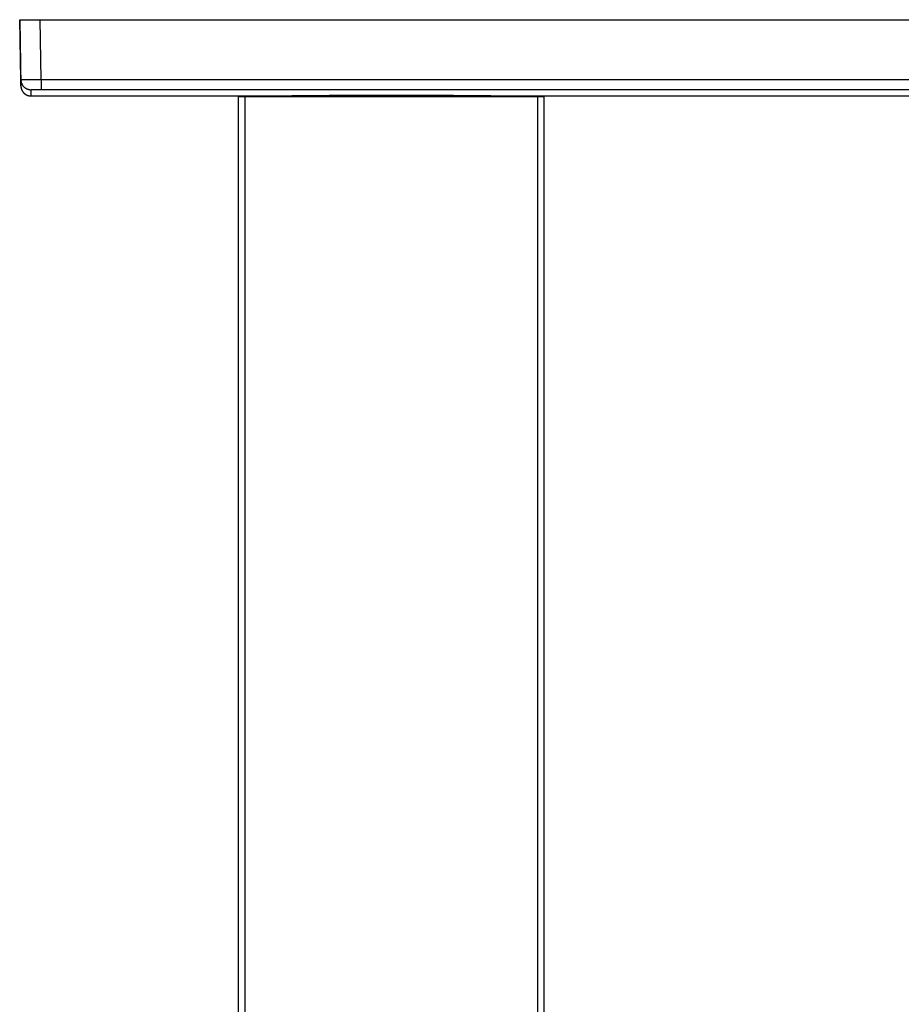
# Model space of a CAD drawing. Header units: millimetres. Extents: x 123 to 341, y 125 to 312.
# Tile 2 of 13: x 123 to 167, y 173 to 222. Entities that reach past the tile are written whole.
import ezdxf

# ---------------------------------------------------------------- set-up
doc = ezdxf.new("R2010")
doc.units = ezdxf.units.MM
doc.header["$LTSCALE"] = 30.734
doc.layers.get('0').update_dxf_attribs({"linetype": 'CONTINUOUS'})

msp = doc.modelspace()

# ---------------------------------------------------------------- linework, layer by layer
at = {"color": 7, "linetype": 'CONTINUOUS'}
for p, q in [((123.348, 221.574), (123.405, 218.324)), ((123.348, 221.574), (209.778, 221.574)), ((123.405, 218.63), (123.353, 221.574)), ((123.405, 218.326), (123.405, 218.63)), ((123.405, 218.324), (123.405, 218.32)), ((123.405, 218.32), (123.405, 218.316)), ((123.405, 218.316), (123.405, 218.312)), ((123.405, 218.312), (123.405, 218.308)), ((123.405, 218.308), (123.405, 218.304)), ((123.405, 218.304), (123.406, 218.3)), ((123.406, 218.3), (123.406, 218.296)), ((123.406, 218.296), (123.406, 218.292)), ((123.406, 218.292), (123.407, 218.288)), ((123.407, 218.288), (123.407, 218.283)), ((123.407, 218.283), (123.408, 218.279)), ((123.408, 218.273), (123.409, 218.269)), ((123.409, 218.269), (123.409, 218.265)), ((123.409, 218.265), (123.41, 218.261)), ((123.41, 218.261), (123.411, 218.257)), ((123.411, 218.257), (123.411, 218.253)), ((123.411, 218.253), (123.412, 218.249)), ((123.412, 218.249), (123.413, 218.245)), ((123.413, 218.245), (123.413, 218.241)), ((123.413, 218.241), (123.414, 218.237)), ((123.414, 218.237), (123.415, 218.233)), ((123.415, 218.233), (123.416, 218.229)), ((123.416, 218.229), (123.417, 218.225)), ((123.417, 218.225), (123.418, 218.221)), ((123.418, 218.221), (123.419, 218.217)), ((123.419, 218.217), (123.42, 218.213)), ((123.42, 218.213), (123.421, 218.209)), ((123.421, 218.209), (123.422, 218.205)), ((123.422, 218.205), (123.423, 218.201)), ((123.423, 218.201), (123.424, 218.197)), ((123.424, 218.197), (123.425, 218.193)), ((123.425, 218.193), (123.426, 218.189)), ((123.426, 218.189), (123.427, 218.186)), ((123.427, 218.186), (123.429, 218.182)), ((123.429, 218.182), (123.43, 218.178)), ((123.43, 218.178), (123.431, 218.174)), ((123.431, 218.174), (123.433, 218.17)), ((123.433, 218.17), (123.434, 218.166)), ((123.436, 218.16), (123.437, 218.157)), ((123.437, 218.157), (123.439, 218.153)), ((123.439, 218.153), (123.44, 218.149)), ((123.44, 218.149), (123.442, 218.145)), ((123.442, 218.145), (123.444, 218.141)), ((123.444, 218.141), (123.445, 218.138)), ((123.445, 218.138), (123.447, 218.134)), ((123.447, 218.134), (123.448, 218.13)), ((123.448, 218.13), (123.45, 218.126)), ((123.45, 218.126), (123.452, 218.123)), ((123.452, 218.123), (123.454, 218.119)), ((123.454, 218.119), (123.455, 218.115)), ((123.455, 218.115), (123.457, 218.112)), ((123.457, 218.112), (123.459, 218.108)), ((123.459, 218.108), (123.461, 218.104)), ((123.461, 218.104), (123.463, 218.101)), ((123.463, 218.101), (123.465, 218.097)), ((123.468, 218.092), (123.47, 218.088)), ((123.47, 218.088), (123.472, 218.085)), ((123.472, 218.085), (123.474, 218.081)), ((123.474, 218.081), (123.476, 218.078)), ((123.476, 218.078), (123.478, 218.074)), ((123.478, 218.074), (123.48, 218.071)), ((123.48, 218.071), (123.482, 218.067)), ((123.486, 218.062), (123.488, 218.059)), ((123.488, 218.059), (123.49, 218.055)), ((123.49, 218.055), (123.492, 218.052)), ((123.492, 218.052), (123.495, 218.048)), ((123.495, 218.048), (123.497, 218.045)), ((123.497, 218.045), (123.499, 218.042)), ((123.499, 218.042), (123.502, 218.038)), ((123.506, 218.034), (123.508, 218.03)), ((123.508, 218.03), (123.511, 218.027)), ((123.511, 218.027), (123.513, 218.024)), ((123.513, 218.024), (123.516, 218.021)), ((123.516, 218.021), (123.518, 218.018)), ((123.518, 218.018), (123.521, 218.014)), ((123.521, 218.014), (123.523, 218.011)), ((123.527, 218.007), (123.53, 218.004)), ((123.53, 218.004), (123.533, 218)), ((123.533, 218), (123.536, 217.997)), ((123.536, 217.997), (123.538, 217.994)), ((123.538, 217.994), (123.541, 217.991)), ((123.541, 217.991), (123.544, 217.988)), ((123.544, 217.988), (123.547, 217.986)), ((123.547, 217.986), (123.55, 217.983)), ((123.55, 217.983), (123.553, 217.98)), ((123.553, 217.98), (123.556, 217.977)), ((123.556, 217.977), (123.558, 217.974)), ((123.558, 217.974), (123.561, 217.971)), ((123.561, 217.971), (123.564, 217.968)), ((123.564, 217.968), (123.567, 217.966)), ((123.567, 217.966), (123.57, 217.963)), ((123.57, 217.963), (123.574, 217.96)), ((123.578, 217.956), (123.581, 217.954)), ((123.581, 217.954), (123.584, 217.951)), ((123.584, 217.951), (123.588, 217.948)), ((123.588, 217.948), (123.591, 217.946)), ((123.591, 217.946), (123.594, 217.943)), ((123.594, 217.943), (123.597, 217.941)), ((123.597, 217.941), (123.6, 217.938)), ((123.605, 217.934), (123.609, 217.932)), ((123.609, 217.932), (123.612, 217.93)), ((123.612, 217.93), (123.615, 217.927)), ((123.615, 217.927), (123.618, 217.925)), ((123.618, 217.925), (123.622, 217.923)), ((123.622, 217.923), (123.625, 217.92)), ((123.625, 217.92), (123.629, 217.918)), ((123.629, 217.918), (123.632, 217.916)), ((123.632, 217.916), (123.635, 217.913)), ((123.635, 217.913), (123.639, 217.911)), ((123.639, 217.911), (123.642, 217.909)), ((123.642, 217.909), (123.646, 217.907)), ((123.646, 217.907), (123.649, 217.905)), ((123.649, 217.905), (123.653, 217.903)), ((123.653, 217.903), (123.656, 217.901)), ((123.656, 217.901), (123.66, 217.899)), ((123.66, 217.899), (123.664, 217.897)), ((123.664, 217.897), (123.667, 217.895)), ((123.667, 217.895), (123.671, 217.893)), ((123.671, 217.893), (123.674, 217.891)), ((123.674, 217.891), (123.678, 217.889)), ((123.678, 217.889), (123.682, 217.887)), ((123.682, 217.887), (123.685, 217.886)), ((123.685, 217.886), (123.689, 217.884)), ((123.689, 217.884), (123.693, 217.882)), ((123.693, 217.882), (123.696, 217.88)), ((123.696, 217.88), (123.7, 217.879)), ((123.7, 217.879), (123.704, 217.877)), ((123.704, 217.877), (123.708, 217.875)), ((123.708, 217.875), (123.711, 217.874)), ((123.711, 217.874), (123.715, 217.872)), ((123.715, 217.872), (123.719, 217.871)), ((123.719, 217.871), (123.723, 217.869)), ((123.723, 217.869), (123.727, 217.868)), ((123.727, 217.868), (123.73, 217.866)), ((123.73, 217.866), (123.734, 217.865)), ((123.734, 217.865), (123.738, 217.863)), ((123.738, 217.863), (123.742, 217.862)), ((123.742, 217.862), (123.746, 217.861)), ((123.746, 217.861), (123.75, 217.859)), ((123.75, 217.859), (123.754, 217.858)), ((123.754, 217.858), (123.758, 217.857)), ((123.758, 217.857), (123.761, 217.856)), ((123.761, 217.856), (123.765, 217.855)), ((123.765, 217.855), (123.769, 217.854)), ((123.769, 217.854), (123.773, 217.852)), ((123.773, 217.852), (123.777, 217.851)), ((123.777, 217.851), (123.781, 217.85)), ((123.781, 217.85), (123.785, 217.849)), ((123.785, 217.849), (123.789, 217.848)), ((123.789, 217.848), (123.793, 217.848)), ((123.793, 217.848), (123.797, 217.847)), ((123.797, 217.847), (123.801, 217.846)), ((123.801, 217.846), (123.805, 217.845)), ((123.811, 217.844), (123.815, 217.843)), ((123.815, 217.843), (123.819, 217.842)), ((123.819, 217.842), (123.823, 217.842)), ((123.823, 217.842), (123.827, 217.841)), ((123.827, 217.841), (123.831, 217.84)), ((123.831, 217.84), (123.835, 217.84)), ((123.835, 217.84), (123.839, 217.839)), ((123.839, 217.839), (123.843, 217.839)), ((123.843, 217.839), (123.847, 217.838)), ((123.847, 217.838), (123.852, 217.838)), ((123.852, 217.838), (123.856, 217.837)), ((123.856, 217.837), (123.86, 217.837)), ((123.86, 217.837), (123.864, 217.837)), ((123.864, 217.837), (123.868, 217.836)), ((123.868, 217.836), (123.872, 217.836)), ((123.872, 217.836), (123.876, 217.836)), ((123.876, 217.836), (123.88, 217.836)), ((123.88, 217.836), (123.884, 217.835)), ((123.884, 217.835), (123.888, 217.835)), ((123.888, 217.835), (123.892, 217.835)), ((123.892, 217.835), (123.896, 217.835)), ((123.903, 217.835), (136.688, 217.835)), ((134.063, 217.785), (134.063, 132.518)), ((149.063, 217.785), (134.063, 217.785)), ((136.688, 217.835), (136.688, 217.785)), ((146.438, 217.835), (146.438, 217.785)), ((146.438, 217.835), (180.063, 217.835)), ((149.063, 132.518), (149.063, 217.785))]:
    msp.add_line(p, q, dxfattribs=at)
at = {"color": 9, "linetype": 'CONTINUOUS'}
for p, q in [((124.404, 218.647), (124.353, 221.574)), ((124.404, 218.647), (124.404, 218.156)), ((124.404, 218.647), (208.722, 218.647)), ((123.905, 217.835), (123.905, 218.139)), ((124.404, 218.156), (208.722, 218.156)), ((134.396, 132.562), (134.396, 217.785)), ((148.73, 217.785), (148.73, 132.562))]:
    msp.add_line(p, q, dxfattribs=at)
at = {"color": 7, "linetype": 'CONTINUOUS'}
for points in [[(123.408, 218.279), (123.408, 218.277), (123.408, 218.273)], [(123.434, 218.166), (123.435, 218.164), (123.436, 218.16)], [(123.465, 218.097), (123.466, 218.095), (123.468, 218.092)], [(123.482, 218.067), (123.483, 218.065), (123.486, 218.062)], [(123.502, 218.038), (123.503, 218.037), (123.506, 218.034)], [(123.523, 218.011), (123.525, 218.01), (123.527, 218.007)], [(123.574, 217.96), (123.575, 217.959), (123.578, 217.956)], [(123.6, 217.938), (123.602, 217.937), (123.605, 217.934)], [(123.805, 217.845), (123.807, 217.845), (123.811, 217.844)], [(123.896, 217.835), (123.898, 217.835), (123.903, 217.835)]]:
    msp.add_lwpolyline(points, dxfattribs=at)
for centre, radius, start, end in [((141.563, -282.172), 500.031, 90.00002, 90.55863), ((141.563, -282.149), 500.007, 89.44136, 90)]:
    msp.add_arc(centre, radius, start, end, dxfattribs=at)
at = {"color": 9, "linetype": 'CONTINUOUS'}
for points, knots in [([(123.405, 218.63), (123.405, 218.63), (123.405, 218.63), (123.405, 218.63), (123.405, 218.63), (123.405, 218.63), (123.405, 218.63), (123.406, 218.63), (123.407, 218.63), (123.408, 218.63), (123.41, 218.631), (123.412, 218.631), (123.416, 218.631), (123.42, 218.631), (123.424, 218.632), (123.429, 218.632), (123.435, 218.632), (123.441, 218.632), (123.448, 218.633), (123.455, 218.633), (123.466, 218.633), (123.482, 218.634), (123.501, 218.634), (123.523, 218.635), (123.548, 218.635), (123.574, 218.636), (123.602, 218.637), (123.632, 218.637), (123.664, 218.638), (123.698, 218.639), (123.734, 218.639), (123.784, 218.64), (123.851, 218.641), (123.934, 218.642), (124.023, 218.643), (124.115, 218.644), (124.21, 218.645), (124.307, 218.646), (124.372, 218.647), (124.404, 218.647)], [0, 0, 0, 0, 0.000135, 0.000247, 0.000393, 0.000575, 0.000793, 0.001339, 0.002033, 0.002876, 0.005008, 0.007736, 0.011056, 0.014969, 0.01947, 0.024559, 0.030234, 0.036491, 0.043328, 0.050744, 0.058735, 0.076416, 0.096317, 0.118387, 0.142571, 0.168817, 0.197071, 0.227271, 0.259335, 0.293176, 0.32871, 0.365851, 0.444614, 0.52873, 0.617404, 0.709837, 0.805139, 0.90223, 1, 1, 1, 1]), ([(123.405, 218.63), (123.405, 218.622), (123.405, 218.605), (123.408, 218.581), (123.411, 218.557), (123.417, 218.525), (123.427, 218.486), (123.442, 218.448), (123.455, 218.419), (123.47, 218.39), (123.491, 218.356), (123.521, 218.317), (123.554, 218.281), (123.59, 218.249), (123.629, 218.22), (123.664, 218.2), (123.693, 218.185), (123.723, 218.172), (123.761, 218.159), (123.8, 218.149), (123.832, 218.144), (123.856, 218.141), (123.88, 218.139), (123.896, 218.139), (123.905, 218.139)], [0, 0, 0, 0, 0.031246, 0.062492, 0.093739, 0.124986, 0.187462, 0.249941, 0.28119, 0.31244, 0.374925, 0.437412, 0.499904, 0.562399, 0.624898, 0.6874, 0.718661, 0.749923, 0.812431, 0.87494, 0.906205, 0.93747, 0.968735, 1, 1, 1, 1]), ([(123.905, 218.139), (123.905, 218.139), (123.905, 218.139), (123.905, 218.139), (123.905, 218.139), (123.905, 218.139), (123.905, 218.139), (123.905, 218.139), (123.905, 218.139), (123.905, 218.139), (123.905, 218.14), (123.905, 218.14), (123.906, 218.14), (123.907, 218.14), (123.908, 218.141), (123.91, 218.141), (123.912, 218.142), (123.914, 218.142), (123.917, 218.143), (123.921, 218.143), (123.926, 218.144), (123.934, 218.145), (123.943, 218.145), (123.953, 218.146), (123.964, 218.147), (123.976, 218.148), (123.994, 218.149), (124.019, 218.15), (124.052, 218.151), (124.088, 218.152), (124.127, 218.153), (124.169, 218.154), (124.213, 218.155), (124.259, 218.156), (124.307, 218.156), (124.347, 218.156), (124.376, 218.156), (124.39, 218.156), (124.398, 218.156), (124.402, 218.156), (124.404, 218.156)], [0, 0, 0, 0, 0.00022, 0.000336, 0.000451, 0.000682, 0.00093, 0.001202, 0.001497, 0.001819, 0.00217, 0.002963, 0.003885, 0.006135, 0.008945, 0.012329, 0.016294, 0.020841, 0.025969, 0.031676, 0.044811, 0.060221, 0.077872, 0.097732, 0.119764, 0.143915, 0.17012, 0.228423, 0.294146, 0.366701, 0.445352, 0.529343, 0.617894, 0.71014, 0.805184, 0.902121, 0.951002, 0.975494, 0.987746, 1, 1, 1, 1])]:
    msp.add_open_spline(points, degree=3, knots=knots, dxfattribs=at)

doc.saveas('drawing.dxf')
